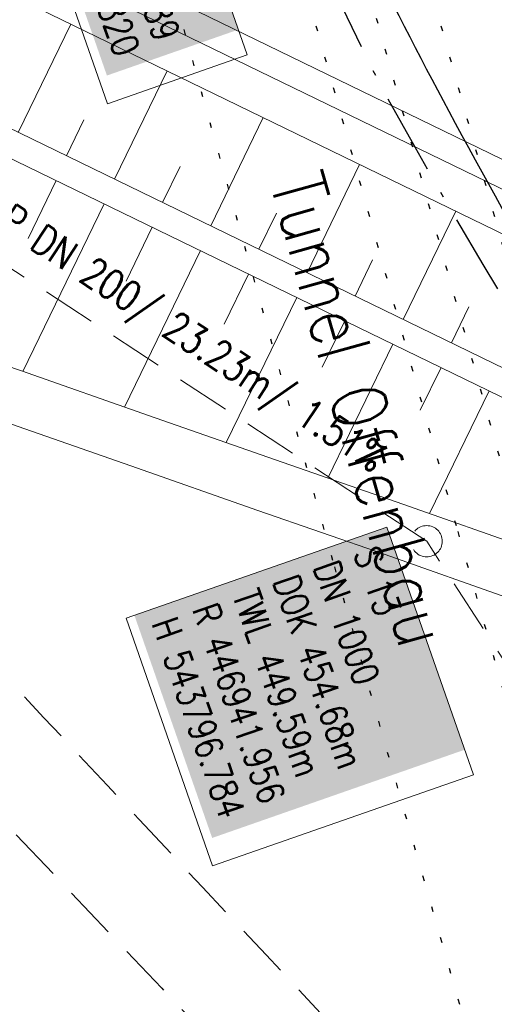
# Model space of a CAD drawing. Extents: x 446740 to 447511, y 442825 to 444215.
# Tile 38 of 94: x 446927 to 446945, y 443779 to 443816. Entities that reach past the tile are written whole.
import ezdxf

# ---------------------------------------------------------------- set-up
doc = ezdxf.new("R2010")
doc.units = 0
doc.header["$LTSCALE"] = 2
doc.header["$MEASUREMENT"] = 0
for name, pattern in [('AUSGEZOGEN', [0]), ('BAB-FM2', [2.6, 1.5, -0.5, 0.1, -0.5]), ('GESTRICH-X2', [1.5, 1, -0.5]), ('PUNKTX2_STR', [0.6, 0.1, -0.5])]:
    doc.linetypes.add(name, pattern=pattern)
doc.layers.get('0').update_dxf_attribs({"linetype": 'AUSGEZOGEN'})
for name, color, linetype in [('BAB_FM', 5, 'BAB-FM2'), ('Bahnachse', 7, 'CONTINUOUS'), ('Beschriftung', 7, 'CONTINUOUS'), ('FBRTOP', 250, 'AUSGEZOGEN'), ('Gleisachsen', 7, 'CONTINUOUS'), ('Hintergrund', 7, 'CONTINUOUS'), ('Hintergrundplan', 7, 'CONTINUOUS'), ('Ingenieurbauwerke', 15, 'CONTINUOUS'), ('KANAL', 7, 'GESTRICH-X2'), ('STRASSE', 250, 'AUSGEZOGEN'), ('WEG', 250, 'GESTRICH-X2')]:
    doc.layers.add(name, color=color, linetype=linetype)
doc.styles.add('6', font='txt_____.ttf', dxfattribs={"width": 0.8, "height": 1})
doc.styles.add('8', font='txt_____.ttf', dxfattribs={"width": 0.8, "height": 1})
doc.styles.add('ROMANS', font='romans.shx', dxfattribs={"width": 0.8})

# ---------------------------------------------------------------- blocks, each defined once
blk = doc.blocks.new('Schacht')
at = {"color": 18, "lineweight": 9, "true_color": 0x000000}
blk.add_circle((0, 0), 0.779, dxfattribs=at)

msp = doc.modelspace()

# ---------------------------------------------------------------- linework, layer by layer
at = {"layer": 'BAB_FM', "flags": 128}
msp.add_lwpolyline([(446907.736, 443871.618, 0.029826), (446920.778, 443849.819, -0.026843), (446940.011, 443814.418), (446940.648, 443813.135, 0.040013), (446962.986, 443779.495), (446965.138, 443775.204, -0.343593), (446964.346, 443771.555), (446956.984, 443765.535, 0.398511), (446956.832, 443763.357), (446978.31, 443740.079), (447000.468, 443715.992), (447014.94, 443691.092), (447028.903, 443660.538), (447030.814, 443654.35), (447019.085, 443640.703), (447035.188, 443587.926), (447041.09, 443572.533)], format="xyb", dxfattribs=at)
at = {"layer": 'Bahnachse', "color": 7, "linetype": 'PUNKTX2_STR'}
msp.add_line((446923.905, 443874.698), (446945.645, 443797.198), dxfattribs=at)
at = {"layer": 'Beschriftung', "color": 18, "lineweight": 9, "true_color": 0x000000}
for points in [[(446932.366, 443823.663), (446935.603, 443814.395), (446930.38, 443812.57), (446927.142, 443821.838), (446932.366, 443823.663)], [(446940.833, 443796.748), (446944.067, 443787.488), (446934.312, 443784.081), (446931.078, 443793.34), (446940.833, 443796.748)]]:
    msp.add_lwpolyline(points, close=True, dxfattribs=at)
at = {"layer": 'FBRTOP', "color": 0, "const_width": 0.5}
for points in [[(447118.971, 443523.408, 0), (447120.057, 443520.305, 0.000001), (447128.316, 443496.708, -0.000001), (447136.574, 443473.112)], [(446934.939, 443964.477, -0.000008), (446936.719, 443959.39, -0.000007), (446940.848, 443947.592, 0.000013), (446944.977, 443935.794, 0.000013), (446949.106, 443923.995, -0.000019), (446953.236, 443912.197, -0.000006), (446957.365, 443900.399, 0.000004), (446961.494, 443888.601, 0.000002), (446973.881, 443853.206, 0.000002), (446986.269, 443817.81, 0.000004), (446998.657, 443782.416, -0.000006), (447011.045, 443747.021, -0.000001), (447016.033, 443732.768, 0.000003)]]:
    msp.add_lwpolyline(points, format="xyb", dxfattribs=at)
at = {"layer": 'Gleisachsen', "color": 7, "linetype": 'PUNKTX2_STR'}
for p, q in [((446910.631, 443913.691), (446943.479, 443796.59)), ((446931.509, 443855.924), (446947.812, 443797.805)), ((446943.482, 443796.579), (446969.057, 443707.219))]:
    msp.add_line(p, q, dxfattribs=at)
at = {"layer": 'Hintergrund', "color": 254, "lineweight": 18, "true_color": 0xcccccc}
for p, q in [((446927.051, 443811.498), (446929.016, 443815.544)), ((446930.649, 443809.75), (446932.614, 443813.797)), ((446928.85, 443810.624), (446929.505, 443811.973)), ((446934.247, 443808.003), (446936.212, 443812.05)), ((446932.448, 443808.877), (446933.103, 443810.225)), ((446937.845, 443806.255), (446939.811, 443810.302)), ((446928.464, 443809.7), (446927.415, 443807.539)), ((446930.263, 443808.827), (446927.222, 443802.566)), ((446936.046, 443807.129), (446936.701, 443808.478)), ((446941.443, 443804.508), (446943.409, 443808.555)), ((446932.062, 443807.953), (446931.082, 443805.935)), ((446933.861, 443807.079), (446931.022, 443801.234)), ((446939.644, 443805.381), (446940.299, 443806.73)), ((446935.66, 443806.205), (446934.748, 443804.326)), ((446937.459, 443805.331), (446934.823, 443799.904)), ((446943.242, 443803.634), (446943.897, 443804.983)), ((446939.258, 443804.458), (446938.414, 443802.718)), ((446941.057, 443803.584), (446938.626, 443798.577)), ((446942.856, 443802.71), (446942.08, 443801.111)), ((446944.655, 443801.836), (446942.427, 443797.248))]:
    msp.add_line(p, q, dxfattribs=at)
msp.add_lwpolyline([(446897.6, 443843.067), (446898.469, 443840.587, 0.197945), (446910.127, 443827.503), (446957.397, 443804.54, -0.198221), (446967.534, 443793.163), (446971.143, 443782.864, 0.096812), (446989.793, 443750.488)], format="xyb", dxfattribs=at)
for points in [[(446956.96, 443803.641), (446924.511, 443819.4), (446956.96, 443803.641)], [(446956.96, 443803.641), (446924.511, 443819.4), (446956.96, 443803.641)], [(446956.306, 443802.291), (446923.843, 443818.057)], [(446921.654, 443814.119), (446954.34, 443798.243)], [(446953.903, 443797.344), (446921.218, 443813.22)], [(446922.4, 443804.21), (446927.169, 443802.584), (446931.919, 443800.92), (446936.67, 443799.258), (446941.424, 443797.602), (446946.17, 443795.928)], [(446926.515, 443800.694), (446931.257, 443799.033), (446936.01, 443797.37), (446940.762, 443795.715), (446945.486, 443794.049)]]:
    msp.add_lwpolyline(points, dxfattribs=at)
at = {"layer": 'Hintergrundplan', "color": 254, "lineweight": 18, "true_color": 0xcccccc}
for p, q in [((446927.051, 443811.498), (446929.016, 443815.544)), ((446930.649, 443809.75), (446932.614, 443813.797)), ((446928.85, 443810.624), (446929.505, 443811.973)), ((446934.247, 443808.003), (446936.212, 443812.05)), ((446932.448, 443808.877), (446933.103, 443810.225)), ((446937.845, 443806.255), (446939.811, 443810.302)), ((446928.464, 443809.7), (446927.415, 443807.539)), ((446930.263, 443808.827), (446927.222, 443802.566)), ((446936.046, 443807.129), (446936.701, 443808.478)), ((446941.443, 443804.508), (446943.409, 443808.555)), ((446932.062, 443807.953), (446931.082, 443805.935)), ((446933.861, 443807.079), (446931.022, 443801.234)), ((446939.644, 443805.381), (446940.299, 443806.73)), ((446935.66, 443806.205), (446934.748, 443804.326)), ((446937.459, 443805.331), (446934.823, 443799.904)), ((446943.242, 443803.634), (446943.897, 443804.983)), ((446939.258, 443804.458), (446938.414, 443802.718)), ((446941.057, 443803.584), (446938.626, 443798.577)), ((446942.856, 443802.71), (446942.08, 443801.111)), ((446944.655, 443801.836), (446942.427, 443797.248))]:
    msp.add_line(p, q, dxfattribs=at)
msp.add_lwpolyline([(446897.6, 443843.067), (446898.469, 443840.587, 0.197945), (446910.127, 443827.503), (446957.397, 443804.54, -0.198221), (446967.534, 443793.163), (446971.143, 443782.864, 0.096812), (446989.793, 443750.488)], format="xyb", dxfattribs=at)
for points in [[(446956.96, 443803.641), (446924.511, 443819.4), (446956.96, 443803.641)], [(446956.96, 443803.641), (446924.511, 443819.4), (446956.96, 443803.641)], [(446956.306, 443802.291), (446923.843, 443818.057)], [(446921.654, 443814.119), (446954.34, 443798.243)], [(446953.903, 443797.344), (446921.218, 443813.22)], [(446922.4, 443804.21), (446927.169, 443802.584), (446931.919, 443800.92), (446936.67, 443799.258), (446941.424, 443797.602), (446946.17, 443795.928)], [(446926.515, 443800.694), (446931.257, 443799.033), (446936.01, 443797.37), (446940.762, 443795.715), (446945.486, 443794.049)]]:
    msp.add_lwpolyline(points, dxfattribs=at)
at = {"layer": 'Ingenieurbauwerke', "color": 7, "linetype": 'PUNKTX2_STR'}
for p, q in [((446906.009, 443912.394), (446938.857, 443795.294)), ((446938.867, 443795.258), (446964.444, 443705.894))]:
    msp.add_line(p, q, dxfattribs=at)
at = {"layer": 'KANAL', "color": 92, "lineweight": 9, "true_color": 0x00b400}
for p, q in [((446942.319, 443796.216, 454.675), (446922.894, 443808.948, 453.375)), ((446980.303, 443737.547, 451.557), (446942.319, 443796.216, 454.675))]:
    msp.add_line(p, q, dxfattribs=at)
at = {"layer": 'STRASSE'}
for points in [[(447062.812, 443984.485, 0.000031), (447067.774, 443953.189, 0.000135), (447068.931, 443945.908, 0.000002), (447074.525, 443910.767, 0.000014), (447075.333, 443905.695, 0.000003), (447075.577, 443904.158, 0.000002), (447075.88, 443902.258, 0.000405)], [(447056.172, 444006.907, 0.000256), (447057.959, 443995.782, 0.000007), (447066.417, 443943.312, -0.000072), (447067.235, 443938.233, -0.000506), (447069.899, 443921.568, 0.000383), (447073.414, 443899.55, 0.002551), (447074.205, 443894.777, 0.000503), (447078.363, 443870.591, 0.006787), (447082.529, 443848.311, 0.026597), (447083.97, 443842.705, 0.011408), (447085.657, 443837.742, 0.003012), (447092.583, 443819.14, 0.000539), (447102.034, 443794.298, 0.00389), (447103.374, 443790.868, 0.002567), (447104.913, 443787.074, -0.001252), (447108.088, 443779.304, -0.003407), (447110.594, 443773.006, -0.003634)], [(446963.395, 443791.048, 0.000903), (446963.475, 443790.95, 0.008098), (446964.815, 443789.354, 0.044964), (446965.487, 443788.707, 0.04079), (446966.339, 443788.131, 0.158037), (446967.576, 443787.881, 0.469329), (446967.853, 443788.304, 0.009198), (446967.52, 443789.322, 0.000223), (446952.986, 443831.009, 0.000004), (446936.423, 443878.447, -0.000017), (446932.249, 443890.404, -0.0013), (446927.963, 443902.785, 0.001293), (446923.656, 443915.228, 0.025648), (446922.292, 443918.574, 0.024383), (446920.513, 443921.932, 0.071691), (446919.532, 443923.147, 0.016707), (446914.498, 443927.52, 0.052871), (446911.116, 443929.717, 0.037612), (446905.892, 443931.897)], [(446927.813, 443848.055, 0.003131), (446932.185, 443836.156, 0.018072), (446936.771, 443825.139, 0.015041), (446943.145, 443812.297, 0.021485), (446951.558, 443798.061, 0.023922), (446960.243, 443786.011, 0.001436), (446965.357, 443779.625, 0.003875), (446967.277, 443777.279, 0.002785)]]:
    msp.add_lwpolyline(points, format="xyb", dxfattribs=at)
at = {"layer": 'WEG', "flags": 128}
for points in [[(446976.819, 443622.809, 0.003478), (446990.635, 443633.804, 0.004455), (447000.398, 443641.83, 0.000244), (447009.149, 443649.163, 0.00383), (447009.702, 443649.634, 0.029535), (447011.872, 443651.748, 0.030309), (447013.725, 443654.045, 0.044337), (447014.902, 443656.056, 0.024922), (447016.481, 443659.884, 0.020172), (447017.405, 443662.859, 0.030072), (447017.821, 443664.908, 0.045014), (447017.963, 443667.723, 0.03518), (447017.568, 443671.304, 0.019616), (447016.56, 443675.826, 0.016896), (447015.009, 443680.976, 0.009595), (447013.503, 443685.161, 0.006158), (447010.953, 443691.603, 0.021057), (447006.381, 443701.537, 0.034412), (447002.925, 443707.273, 0.024481), (446996.978, 443714.936, 0.010018), (446981.195, 443732.608, 0.000195), (446953.17, 443762.726, 0.000666), (446944.962, 443771.517, 0.000046), (446941.056, 443775.688, 0.000009), (446922.08, 443795.949, 0.001109), (446881.764, 443838.802, 0.00487), (446872.464, 443848.453, 0.033993), (446870.176, 443850.485, 0.027932), (446867.108, 443852.595, 0.056779), (446865.132, 443853.509, 0.044375), (446862.423, 443854.146, 0.066457), (446859.151, 443854.177, 0.07715), (446856.435, 443853.405, 0.026945), (446855.343, 443852.829, 0.005039), (446849.713, 443849.386, 0.024312), (446844.157, 443845.523, 0.01939), (446837.642, 443840.09)], [(446839.503, 443837.192, -0.024299), (446846.088, 443843.08, -0.028596), (446852.182, 443847.465, -0.002657), (446855.649, 443849.645, -0.018724), (446856.154, 443849.933, -0.064132), (446858.234, 443850.699, -0.052142), (446860.936, 443851.027, -0.051497), (446862.977, 443850.85, -0.064077), (446864.543, 443850.336, -0.046861), (446866.851, 443848.956, -0.040142), (446869.225, 443846.904, -0.010587), (446882.06, 443833.308, 0.005484), (446906.566, 443806.811, 0.000342), (446936.107, 443775.608, -0.000702), (446950.465, 443760.42, -0.001926), (446960.591, 443749.595, -0.000804), (446984.714, 443723.524, -0.009458), (446993.661, 443713.448, -0.013174), (446999.75, 443705.93, -0.048866), (447004.434, 443698.406, -0.031939), (447009.648, 443685.91, -0.007405), (447012.54, 443677.083, -0.024061), (447013.258, 443674.315, -0.002233), (447013.434, 443673.452, -0.002633), (447013.576, 443672.719, -0.0246), (447013.874, 443670.559, -0.016952), (447014.044, 443667.4, -0.058854), (447013.748, 443664.379, -0.042814), (447012.514, 443660.4, -0.027791), (447011.122, 443657.457, -0.045135), (447010.009, 443655.787, -0.021996), (447008.373, 443653.928, -0.016225), (447005.969, 443651.586, -0.025254), (446993.147, 443641.014, 0.018531), (446975.487, 443626.846, 0.000995), (446975.432, 443626.798, 0.000136), (446975.026, 443626.444)]]:
    msp.add_lwpolyline(points, format="xyb", dxfattribs=at)

# ---------------------------------------------------------------- block references
at = {"layer": 'KANAL', "xscale": 0.75, "yscale": 0.75}
msp.add_blockref('Schacht', (446942.319, 443796.216), dxfattribs=at)

# ---------------------------------------------------------------- texts
at = {"layer": 'Beschriftung', "color": 18, "true_color": 0x000000, "char_height": 1, "attachment_point": 1, "rotation": 289.2551, "line_spacing_factor": 0.959981, "style": '8', "bg_fill": 1, "box_fill_scale": 1.5, "bg_fill_color": 256, "bg_fill_true_color": 11599800, "bg_fill_transparency": 0}
for s, insert in [('SE6^JR 446928.989^JH 543824.820', (446932.059, 443823.026)), ('S 13^JDN 1000^JDOK 454.68m^JTWL 449.59m^JR 446941.956^JH 543796.784', (446940.526, 443796.111))]:
    msp.add_mtext(s, dxfattribs=dict(at, insert=insert))
at = {"layer": 'Ingenieurbauwerke', "color": 7, "linetype": 'Continuous', "style": 'ROMANS', "oblique": 360, "width": 0.8337}
msp.add_text('Tunnel Offenbau', height=2, rotation=285.5691, dxfattribs=at).set_placement((446936.445, 443809.658))
at = {"layer": 'KANAL', "color": 92, "true_color": 0x00b400, "insert": (446926.099, 443809.383), "char_height": 1.1, "attachment_point": 1, "rotation": 326.7574, "line_spacing_factor": 0.959981, "style": '6'}
msp.add_mtext('MP DN 200/ 23.23m/ 1.51%', dxfattribs=at)

doc.saveas('drawing.dxf')
